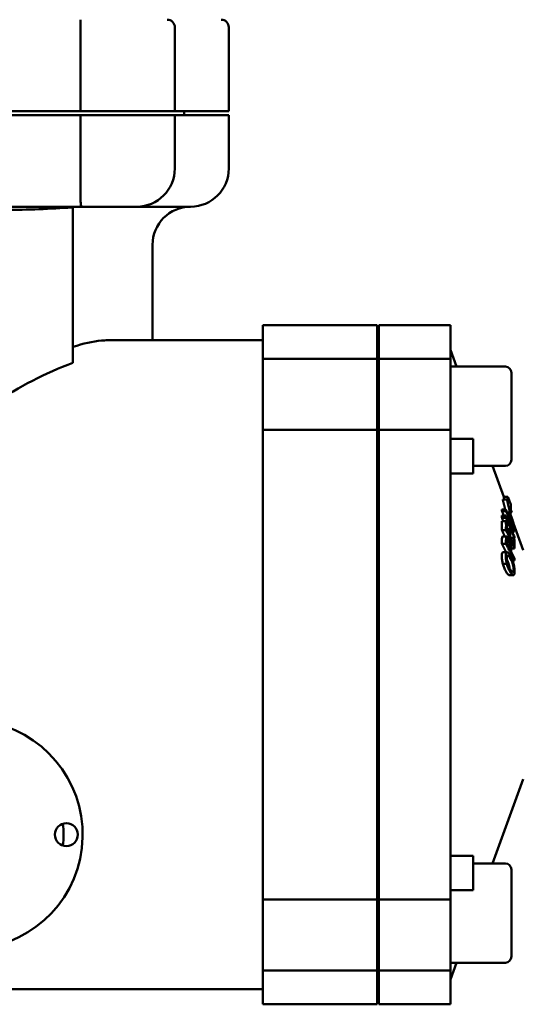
# Model space of a CAD drawing. Header units: millimetres. Extents: x -4631 to 9712, y -389 to 1491.
# Tile 18 of 33: x 587 to 653, y 698 to 827. Entities that reach past the tile are written whole.
import ezdxf

# ---------------------------------------------------------------- set-up
doc = ezdxf.new("R2010")
doc.units = ezdxf.units.MM
doc.header["$LTSCALE"] = 4
for name, color, linetype, lineweight in [('Видимый контур (ГОСТ)', 7, 'Continuous', 50), ('Линия резьбы (ГОСТ)', 7, 'Continuous', 25), ('Размер (ГОСТ)', 7, 'Continuous', 25)]:
    doc.layers.add(name, color=color, linetype=linetype, lineweight=lineweight)
doc.styles.add('Обычный текст (ГОСТ)', font='GOST Common Italic.ttf')
doc.dimstyles.new('Обычный (ГОСТ)', dxfattribs={"dimscale": 4, "dimtxt": 3.5, "dimasz": 3.5, "dimexe": 1, "dimexo": 0, "dimgap": 0.5, "dimtad": 1, "dimtxsty": 'Обычный текст (ГОСТ)', "dimblk": 'Filled-1', "dimcen": 0.09, "dimdle": 15, "dimclrd": 256, "dimclre": 256, "dimclrt": 256, "dimazin": 2, "dimtfac": 0.714286, "dimtdec": 3, "dimtmove": 0, "dimatfit": 3, "dimfxl": 1, "dimtolj": 1, "dimlwd": 25, "dimlwe": 25, "dimarcsym": 0})

# ---------------------------------------------------------------- blocks, each defined once
blk = doc.blocks.new('Filled-1')
at = {"color": 0}
for p, q in [((0, 0), (-1, 0.1429)), ((-1, 0.1429), (-1, -0.1429)), ((-1, 0), (0, 0)), ((-1, -0.1429), (0, 0))]:
    blk.add_line(p, q, dxfattribs=at)
at = {"color": 0, "flags": 128}
blk.add_lwpolyline([(-1, -0.1429), (0, 0), (-1, 0.1429), (-1, -0.1429)], dxfattribs=at)
at = {"color": 0}
blk.add_solid([(-1, -0.1429), (0, 0), (-1, 0.1429), (-1, -0.1429)], dxfattribs=at)
blk = doc.blocks.new('*D12')
at = {"layer": 'Defpoints', "color": 0, "linetype": 'Continuous', "transparency": 16777216}
for p in [(754.11, 1022.63), (524.11, 962.63), (754.11, 822.29)]:
    blk.add_point(p, dxfattribs=at)
at = {"layer": 'Размер (ГОСТ)', "linetype": 'Continuous', "lineweight": 25, "transparency": 16777216}
for p, q in [((524.11, 962.63), (524.11, 1026.63)), ((754.11, 822.29), (754.11, 1026.63)), ((538.11, 1022.63), (740.11, 1022.63))]:
    blk.add_line(p, q, dxfattribs=at)
at = {"layer": 'Размер (ГОСТ)', "linetype": 'Continuous', "lineweight": 25, "transparency": 16777216, "xscale": 14, "yscale": 14, "zscale": 14, "rotation": 180}
blk.add_blockref('Filled-1', (524.11, 1022.63), dxfattribs=at)
at = {"layer": 'Размер (ГОСТ)', "linetype": 'Continuous', "lineweight": 25, "transparency": 16777216, "xscale": 14, "yscale": 14, "zscale": 14}
blk.add_blockref('Filled-1', (754.11, 1022.63), dxfattribs=at)
at = {"layer": 'Размер (ГОСТ)', "linetype": 'Continuous', "lineweight": 25, "transparency": 16777216, "insert": (624.24, 1038.63), "char_height": 14, "attachment_point": 1, "style": 'Обычный текст (ГОСТ)'}
blk.add_mtext('\\A1;230', dxfattribs=at)

msp = doc.modelspace()

# ---------------------------------------------------------------- linework, layer by layer
at = {"layer": 'Видимый контур (ГОСТ)'}
for p, q in [((594.691, 815.229), (594.691, 826.229)), ((607.061, 815.229), (607.061, 826.229)), ((614.132, 815.229), (614.132, 826.229)), ((594.691, 815.229), (478.572, 815.229)), ((594.691, 814.729), (478.572, 814.729)), ((607.061, 815.229), (594.691, 815.229)), ((607.061, 814.729), (594.691, 814.729)), ((594.691, 807.729), (594.691, 814.729)), ((614.132, 815.229), (607.061, 815.229)), ((614.132, 814.729), (607.061, 814.729)), ((607.061, 807.729), (607.061, 814.729)), ((608.286, 814.729), (608.286, 815.229)), ((614.132, 807.729), (614.132, 814.729)), ((594.879, 802.729), (551.536, 802.729)), ((593.699, 782.278), (593.699, 802.626)), ((602.061, 802.729), (594.879, 802.729)), ((609.132, 802.729), (602.061, 802.729)), ((604.132, 785.229), (604.132, 797.729)), ((618.592, 782.78), (618.592, 787.229)), ((618.592, 787.229), (633.592, 787.229)), ((633.592, 782.78), (633.592, 787.229)), ((633.792, 782.78), (633.792, 787.229)), ((633.792, 787.229), (643.167, 787.229)), ((643.167, 782.78), (643.167, 787.229)), ((598.276, 785.229), (618.592, 785.229)), ((643.967, 781.78), (643.167, 783.979)), ((618.592, 773.509), (618.592, 782.78)), ((618.592, 782.78), (633.592, 782.78)), ((633.592, 773.509), (633.592, 782.78)), ((633.792, 773.509), (633.792, 782.78)), ((633.792, 782.78), (643.167, 782.78)), ((643.167, 773.509), (643.167, 782.78)), ((650.367, 781.78), (643.167, 781.78)), ((651.167, 780.98), (651.167, 769.58)), ((633.792, 779.28), (633.592, 779.28)), ((618.592, 711.949), (618.592, 773.509)), ((618.592, 773.509), (633.592, 773.509)), ((633.592, 711.949), (633.592, 773.509)), ((633.792, 711.949), (633.792, 773.509)), ((633.792, 773.509), (643.167, 773.509)), ((643.167, 711.949), (643.167, 773.509)), ((646.167, 772.295), (643.167, 772.295)), ((646.167, 772.295), (646.167, 770.854)), ((633.792, 771.28), (633.592, 771.28)), ((646.167, 767.78), (646.167, 770.854)), ((643.231, 767.78), (646.167, 767.78)), ((650.367, 768.78), (646.167, 768.78)), ((650.173, 764.729), (648.699, 768.78)), ((650.555, 764.379), (650.022, 764.379)), ((650.173, 764.729), (650.173, 764.379)), ((650.705, 764.729), (650.173, 764.729)), ((650.705, 763.98), (650.555, 764.379)), ((650.705, 763.98), (650.705, 764.729)), ((651.069, 763.729), (650.705, 764.729)), ((651.069, 763.729), (651.069, 763.014)), ((650.443, 763.043), (649.911, 763.043)), ((650.449, 762.858), (649.917, 762.858)), ((650.969, 762.661), (650.603, 762.661)), ((652.721, 757.729), (650.926, 762.661)), ((650.969, 762.661), (651.202, 762.661)), ((651.202, 762.661), (651.069, 763.014)), ((633.592, 761.364), (633.792, 761.364)), ((650.443, 761.974), (649.911, 761.974)), ((650.444, 761.511), (649.912, 761.511)), ((650.451, 762.256), (649.918, 762.256)), ((650.575, 761.223), (650.444, 761.511)), ((650.447, 760.367), (649.915, 760.367)), ((650.886, 759.654), (650.582, 760.322)), ((650.88, 760.494), (650.584, 760.494)), ((651.011, 760.205), (650.88, 760.494)), ((651.558, 760.164), (651.281, 760.164)), ((650.447, 758.565), (649.915, 758.565)), ((650.549, 759.519), (650.016, 759.519)), ((651.021, 757.712), (650.579, 758.591)), ((651.429, 758.46), (651.017, 759.365)), ((651.421, 759.361), (651.019, 759.361)), ((651.552, 759.072), (651.421, 759.361)), ((651.551, 759.317), (651.441, 759.317)), ((650.572, 757.457), (650.04, 757.457)), ((650.582, 757.458), (650.05, 757.458)), ((650.954, 758.483), (650.633, 758.483)), ((651.555, 757.929), (651.14, 757.929)), ((651.56, 756.639), (651.147, 757.462)), ((651.555, 756.36), (651.301, 756.36)), ((650.572, 755.924), (650.04, 755.924)), ((651.412, 754.453), (650.88, 754.453)), ((652.721, 727.729), (648.699, 716.679)), ((633.592, 724.094), (633.792, 724.094)), ((643.231, 717.679), (646.167, 717.679)), ((646.167, 714.604), (646.167, 717.679)), ((650.367, 716.679), (646.167, 716.679)), ((651.167, 715.879), (651.167, 704.479)), ((633.792, 714.179), (633.592, 714.179)), ((646.167, 714.604), (646.167, 713.164)), ((643.167, 713.164), (646.167, 713.164)), ((618.592, 702.679), (618.592, 711.949)), ((618.592, 711.949), (633.592, 711.949)), ((633.592, 702.679), (633.592, 711.949)), ((633.792, 702.679), (633.792, 711.949)), ((633.792, 711.949), (643.167, 711.949)), ((643.167, 702.679), (643.167, 711.949)), ((633.792, 706.179), (633.592, 706.179)), ((650.367, 703.679), (643.167, 703.679)), ((643.967, 703.679), (643.167, 701.479)), ((618.592, 698.229), (618.592, 702.679)), ((618.592, 702.679), (633.592, 702.679)), ((633.592, 698.229), (633.592, 702.679)), ((633.792, 698.229), (633.792, 702.679)), ((633.792, 702.679), (643.167, 702.679)), ((643.167, 698.229), (643.167, 702.679)), ((569.15, 700.229), (618.592, 700.229)), ((618.592, 698.229), (633.592, 698.229)), ((633.792, 698.229), (643.167, 698.229))]:
    msp.add_line(p, q, dxfattribs=at)
msp.add_circle((592.853, 720.462), 1.5, dxfattribs=at)
for centre, radius, start, end in [((606.061, 826.229), 1, 0, 90), ((613.132, 826.229), 1, 0, 90), ((602.061, 807.729), 5, 270, 0), ((609.132, 807.729), 5, 270, 0), ((609.132, 797.729), 5, 90, 180), ((650.367, 780.98), 0.8, 0, 90), ((650.367, 769.58), 0.8, 270, 0), ((579.979, 720.462), 15, 103.4934, 76.5066), ((579.979, 720.462), 12.5, 353.43566, 6.56434), ((650.367, 715.879), 0.8, 0, 90), ((650.367, 704.479), 0.8, 270, 0)]:
    msp.add_arc(centre, radius, start, end, dxfattribs=at)
for centre, major_axis, ratio, start_param, end_param in [((610.233, 742.729), (45.156, 0), 0.9411765, 1.9456466, 2.2049166), ((587.402, 762.508), (62.518, 0), 0.4902433, 0.011424, 0.0174695), ((587.934, 762.508), (62.518, 0), 0.4902433, 0.011424, 0.0174695), ((587.435, 762.509), (62.485, 0), 0.4902433, 6.2657145, 6.2749257), ((587.538, 760.888), (62.383, 0), 0.5997994, 6.2692865, 6.2998548), ((587.967, 762.509), (62.485, 0), 0.4902433, 6.2657145, 6.2749257), ((588.07, 760.888), (62.383, 0), 0.5997994, 6.2692865, 6.2998548), ((589.188, 760.599), (61.396, 0), 0.5997994, 6.2756615, 6.3001227), ((591.792, 759.931), (59.095, 0), 0.5997994, 6.2753685, 6.2990682), ((592.914, 759.642), (58.105, 0), 0.5997994, 6.2752353, 6.2993389), ((597.407, 759.851), (54.155, 0), 0.4902433, 0.0117792, 0.0201726), ((587.521, 759.15), (62.399, 0), 0.690225, 6.2696046, 6.2818761), ((588.053, 759.15), (62.399, 0), 0.690225, 6.2696046, 6.2818761), ((596.423, 758.737), (55.008, 0), 0.5997994, 6.2747875, 6.3020898), ((597.392, 759.853), (54.17, 0), 0.4902433, 6.2630134, 6.2699908), ((597.549, 758.449), (54.013, 0), 0.5997994, 6.2671324, 6.3024377), ((597.486, 756.945), (54.076, 0), 0.690225, 6.2675033, 6.2749949)]:
    msp.add_ellipse(centre, major_axis=major_axis, ratio=ratio, start_param=start_param, end_param=end_param, dxfattribs=at)
for points, knots in [([(594.691, 827.229), (594.691, 827.229), (594.69, 827.222), (594.69, 827.206), (594.69, 827.192), (594.69, 827.17), (594.69, 827.141), (594.689, 827.088), (594.69, 827.012), (594.69, 826.917), (594.69, 826.825), (594.691, 826.717), (594.691, 826.598), (594.691, 826.481), (594.691, 826.356), (594.691, 826.229)], [-0.31990975, -0.31990975, -0.31990975, -0.31990975, -0.29774915, -0.29774915, -0.29774915, -0.27613227, -0.27613227, -0.27613227, -0.23631761, -0.23631761, -0.23631761, -0.19772722, -0.19772722, -0.19772722, -0.15971948, -0.15971948, -0.15971948, -0.15971948]), ([(594.879, 802.729), (594.878, 802.729), (594.878, 802.729), (594.842, 802.73), (594.813, 802.768), (594.766, 802.92), (594.749, 803.034), (594.711, 803.451), (594.7, 803.826), (594.689, 804.755), (594.689, 805.293), (594.69, 806.471), (594.691, 807.097), (594.691, 807.729)], [-1.61249322, -1.61249322, -1.61249322, -1.61249322, -1.61125451, -1.61125451, -1.49895418, -1.49895418, -1.3859314, -1.3859314, -1.1881302, -1.1881302, -0.99571757, -0.99571757, -0.80562726, -0.80562726, -0.80562726, -0.80562726]), ([(593.699, 802.626), (593.657, 802.624), (593.615, 802.622), (592.222, 802.555), (590.737, 802.467), (587.766, 802.336), (586.28, 802.298), (583.577, 802.298), (582.091, 802.336), (580.114, 802.423), (579.622, 802.447), (579.135, 802.472)], [-7.5429073, -7.5429073, -7.5429073, -7.5429073, -7.5256544, -7.5256544, -6.9689054, -6.9689054, -6.4121565, -6.4121565, -5.8554076, -5.8554076, -5.6711278, -5.6711278, -5.6711278, -5.6711278]), ([(593.699, 784.361), (595.052, 784.8), (596.315, 785.092), (597.728, 785.216), (598.006, 785.229), (598.275, 785.229)], [-37.18921126, -37.18921126, -37.18921126, -37.18921126, -36.45956722, -36.45956722, -36.27350538, -36.27350538, -36.27350538, -36.27350538]), ([(650.997, 762.499), (651.123, 762.184), (651.205, 761.956), (651.316, 761.64), (651.376, 761.459), (651.427, 761.285)], [-0.10247966, -0.10247966, -0.10247966, -0.10247966, -0.05875444, -0.05875444, -0.00165651, -0.00165651, -0.00165651, -0.00165651]), ([(649.921, 759.094), (649.921, 759.177), (649.923, 759.26), (649.934, 759.374), (649.94, 759.414), (649.959, 759.475), (649.971, 759.496), (649.986, 759.507)], [0, 0, 0, 0, 0.036189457, 0.036189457, 0.060489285, 0.060489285, 0.082986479, 0.082986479, 0.082986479, 0.082986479]), ([(650.518, 759.507), (650.503, 759.496), (650.491, 759.475), (650.472, 759.414), (650.466, 759.374), (650.455, 759.26), (650.453, 759.177), (650.453, 759.094)], [-0.082987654, -0.082987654, -0.082987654, -0.082987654, -0.060492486, -0.060492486, -0.036195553, -0.036195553, 0, 0, 0, 0]), ([(650.777, 759.23), (650.737, 759.311), (650.696, 759.384), (650.646, 759.451), (650.613, 759.493), (650.555, 759.523), (650.535, 759.521), (650.518, 759.507)], [-0.18739655, -0.18739655, -0.18739655, -0.18739655, -0.06565254, -0.06565254, -0.02643461, -0.02643461, 0, 0, 0, 0]), ([(650.58, 758.823), (650.58, 758.89), (650.582, 758.961), (650.59, 759.033), (650.594, 759.058), (650.606, 759.095), (650.613, 759.107), (650.621, 759.114)], [0, 0, 0, 0, 0.029184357, 0.029184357, 0.039383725, 0.039383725, 0.047342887, 0.047342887, 0.047342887, 0.047342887]), ([(650.621, 759.114), (650.63, 759.122), (650.64, 759.124), (650.653, 759.119), (650.661, 759.116), (650.669, 759.11), (650.677, 759.103), (650.681, 759.099), (650.685, 759.095), (650.689, 759.091), (650.69, 759.089), (650.691, 759.088), (650.693, 759.086), (650.71, 759.066), (650.728, 759.039), (650.747, 759.007), (650.76, 758.983), (650.774, 758.957), (650.788, 758.93)], [-0.049095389, -0.049095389, -0.049095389, -0.049095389, -0.039658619, -0.039658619, -0.039658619, -0.033150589, -0.033150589, -0.033150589, -0.029769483, -0.029769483, -0.029769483, -0.028568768, -0.028568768, -0.028568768, -0.01210115, -0.01210115, -0.01210115, 0, 0, 0, 0]), ([(651.028, 758.556), (651.011, 758.619), (650.993, 758.68), (650.95, 758.813), (650.928, 758.876), (650.866, 759.04), (650.822, 759.141), (650.777, 759.23)], [-0.070747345, -0.070747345, -0.070747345, -0.070747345, -0.056496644, -0.056496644, -0.039411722, -0.039411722, 0, 0, 0, 0]), ([(650.788, 758.93), (650.818, 758.87), (650.849, 758.802), (650.89, 758.694), (650.903, 758.656), (650.931, 758.569), (650.943, 758.526), (650.954, 758.483)], [0, 0, 0, 0, 0.026276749, 0.026276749, 0.037443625, 0.037443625, 0.047782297, 0.047782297, 0.047782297, 0.047782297]), ([(651.148, 757.699), (651.149, 757.777), (651.146, 757.862), (651.132, 758.03), (651.122, 758.108), (651.087, 758.313), (651.06, 758.433), (651.028, 758.556)], [-0.10121398, -0.10121398, -0.10121398, -0.10121398, -0.06718675, -0.06718675, -0.03832998, -0.03832998, 0, 0, 0, 0]), ([(649.897, 756.947), (649.897, 757.068), (649.904, 757.175), (649.934, 757.33), (649.953, 757.373), (649.989, 757.433), (650.012, 757.452), (650.04, 757.457)], [0, 0, 0, 0, 0.04648558, 0.04648558, 0.08562396, 0.08562396, 0.13453432, 0.13453432, 0.13453432, 0.13453432]), ([(650.572, 757.457), (650.544, 757.452), (650.521, 757.433), (650.485, 757.373), (650.466, 757.331), (650.436, 757.175), (650.429, 757.068), (650.429, 756.947)], [-0.13452573, -0.13452573, -0.13452573, -0.13452573, -0.08563476, -0.08563476, -0.04651725, -0.04651725, 0, 0, 0, 0]), ([(650.992, 757.008), (650.865, 757.227), (650.782, 757.323), (650.672, 757.43), (650.618, 757.463), (650.572, 757.457)], [-0.10408616, -0.10408616, -0.10408616, -0.10408616, -0.05394118, -0.05394118, 0, 0, 0, 0]), ([(650.954, 758.483), (650.971, 758.42), (650.985, 758.358), (651.002, 758.255), (651.01, 758.198), (651.021, 758.042), (651.023, 757.968), (651.022, 757.903)], [0, 0, 0, 0, 0.019679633, 0.019679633, 0.033691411, 0.033691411, 0.046600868, 0.046600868, 0.046600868, 0.046600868]), ([(650.04, 755.924), (650.016, 756.012), (649.995, 756.102), (649.958, 756.283), (649.943, 756.372), (649.92, 756.545), (649.911, 756.628), (649.9, 756.792), (649.897, 756.872), (649.897, 756.947)], [0, 0, 0, 0, 0.0278435, 0.0278435, 0.05541797, 0.05541797, 0.08295787, 0.08295787, 0.11215311, 0.11215311, 0.11215311, 0.11215311]), ([(650.429, 756.947), (650.429, 756.872), (650.432, 756.792), (650.443, 756.628), (650.452, 756.545), (650.475, 756.372), (650.49, 756.283), (650.527, 756.102), (650.548, 756.012), (650.572, 755.924)], [-0.11215297, -0.11215297, -0.11215297, -0.11215297, -0.08295893, -0.08295893, -0.05542014, -0.05542014, -0.02784459, -0.02784459, 0, 0, 0, 0]), ([(650.557, 756.73), (650.557, 756.793), (650.56, 756.849), (650.567, 756.898), (650.57, 756.92), (650.574, 756.941), (650.578, 756.959), (650.58, 756.966), (650.582, 756.973), (650.585, 756.979), (650.588, 756.99), (650.592, 756.999), (650.596, 757.008), (650.614, 757.046), (650.639, 757.061), (650.668, 757.059)], [-0.079023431, -0.079023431, -0.079023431, -0.079023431, -0.054902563, -0.054902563, -0.054902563, -0.043718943, -0.043718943, -0.043718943, -0.039241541, -0.039241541, -0.039241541, -0.032175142, -0.032175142, -0.032175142, 0, 0, 0, 0]), ([(650.668, 756.004), (650.647, 756.076), (650.628, 756.151), (650.595, 756.308), (650.584, 756.376), (650.562, 756.542), (650.557, 756.641), (650.557, 756.73)], [0, 0, 0, 0, 0.023227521, 0.023227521, 0.048114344, 0.048114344, 0.094083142, 0.094083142, 0.094083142, 0.094083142]), ([(650.915, 755.389), (650.91, 755.432), (650.904, 755.476), (650.88, 755.624), (650.857, 755.727), (650.787, 755.981), (650.742, 756.102), (650.666, 756.293), (650.618, 756.398), (650.569, 756.492)], [-0.126736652, -0.126736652, -0.126736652, -0.126736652, -0.118282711, -0.118282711, -0.099064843, -0.099064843, -0.070420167, -0.070420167, -0.029136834, -0.029136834, -0.029136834, -0.029136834]), ([(650.668, 757.059), (650.693, 757.058), (650.72, 757.042), (650.774, 756.997), (650.808, 756.963), (650.901, 756.841), (650.951, 756.763), (651, 756.678)], [0, 0, 0, 0, 0.027230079, 0.027230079, 0.051426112, 0.051426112, 0.077615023, 0.077615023, 0.077615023, 0.077615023]), ([(651, 755.234), (650.946, 755.326), (650.891, 755.43), (650.806, 755.617), (650.774, 755.695), (650.717, 755.848), (650.691, 755.924), (650.668, 756.004)], [0, 0, 0, 0, 0.04739879, 0.04739879, 0.0765708, 0.0765708, 0.10215902, 0.10215902, 0.10215902, 0.10215902]), ([(651.426, 755.989), (651.397, 756.09), (651.365, 756.185), (651.295, 756.378), (651.256, 756.474), (651.144, 756.731), (651.067, 756.878), (650.992, 757.008)], [-0.13204849, -0.13204849, -0.13204849, -0.13204849, -0.10065779, -0.10065779, -0.06613707, -0.06613707, 0, 0, 0, 0]), ([(651, 756.678), (651.08, 756.541), (651.165, 756.376), (651.274, 756.103), (651.318, 755.983), (651.388, 755.73), (651.412, 755.627), (651.438, 755.464), (651.446, 755.406), (651.456, 755.291), (651.458, 755.236), (651.458, 755.184)], [0, 0, 0, 0, 0.06986609, 0.06986609, 0.09976439, 0.09976439, 0.12006701, 0.12006701, 0.13196119, 0.13196119, 0.14453435, 0.14453435, 0.14453435, 0.14453435]), ([(651.585, 754.963), (651.585, 755.074), (651.579, 755.194), (651.547, 755.465), (651.525, 755.579), (651.487, 755.763), (651.458, 755.877), (651.426, 755.989)], [-0.076511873, -0.076511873, -0.076511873, -0.076511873, -0.056698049, -0.056698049, -0.035447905, -0.035447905, 0, 0, 0, 0]), ([(650.46, 754.904), (650.331, 755.126), (650.25, 755.315), (650.142, 755.589), (650.087, 755.75), (650.04, 755.924)], [0, 0, 0, 0, 0.11338933, 0.11338933, 0.24770787, 0.24770787, 0.24770787, 0.24770787]), ([(650.88, 754.453), (650.855, 754.453), (650.828, 754.463), (650.763, 754.501), (650.724, 754.536), (650.612, 754.659), (650.535, 754.774), (650.46, 754.904)], [0.00472861, 0.00472861, 0.00472861, 0.00472861, 0.03156093, 0.03156093, 0.06617167, 0.06617167, 0.13327708, 0.13327708, 0.13327708, 0.13327708]), ([(650.572, 755.924), (650.601, 755.818), (650.632, 755.717), (650.688, 755.556), (650.727, 755.448), (650.848, 755.166), (650.921, 755.026), (650.992, 754.904)], [-0.18378256, -0.18378256, -0.18378256, -0.18378256, -0.1111193, -0.1111193, -0.06247199, -0.06247199, 0, 0, 0, 0]), ([(650.992, 754.904), (651.067, 754.774), (651.144, 754.659), (651.256, 754.536), (651.295, 754.501), (651.365, 754.46), (651.397, 754.45), (651.426, 754.454)], [-0.13326109, -0.13326109, -0.13326109, -0.13326109, -0.06622346, -0.06622346, -0.03158511, -0.03158511, 0, 0, 0, 0]), ([(651.458, 755.184), (651.458, 755.135), (651.456, 755.09), (651.447, 755.011), (651.441, 754.978), (651.416, 754.901), (651.394, 754.872), (651.342, 754.851), (651.304, 754.851), (651.167, 754.968), (651.081, 755.095), (651, 755.234)], [0, 0, 0, 0, 0.01869904, 0.01869904, 0.03640387, 0.03640387, 0.06827329, 0.06827329, 0.09768545, 0.09768545, 0.13514491, 0.13514491, 0.13514491, 0.13514491]), ([(651.426, 754.454), (651.452, 754.458), (651.475, 754.472), (651.516, 754.522), (651.533, 754.557), (651.56, 754.645), (651.569, 754.696), (651.582, 754.818), (651.585, 754.888), (651.585, 754.963)], [-0.11154756, -0.11154756, -0.11154756, -0.11154756, -0.08340516, -0.08340516, -0.05569494, -0.05569494, -0.02872315, -0.02872315, 0, 0, 0, 0])]:
    msp.add_open_spline(points, degree=3, knots=knots, dxfattribs=at)
for points in [[(643.231, 767.78), (643.21, 767.78), (643.188, 767.781), (643.167, 767.783)], [(650.932, 762.661), (650.954, 762.608), (650.976, 762.553), (650.997, 762.499)], [(649.986, 759.507), (649.995, 759.515), (650.005, 759.519), (650.016, 759.519)], [(650.04, 757.457), (650.043, 757.457), (650.046, 757.458), (650.05, 757.458)], [(643.167, 717.676), (643.188, 717.678), (643.21, 717.679), (643.231, 717.679)]]:
    msp.add_open_spline(points, degree=3, dxfattribs=at)
for points, weights in [([(650.351, 763.043), (650.201, 763.697), (650.022, 764.379)], [1.00482635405, 1.0032982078, 1]), ([(650.555, 764.379), (650.785, 763.498), (650.969, 762.661)], [1.45787249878, 1.48043329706, 1.49889641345]), ([(650.168, 762.256), (650.044, 762.552), (649.917, 762.858)], [1.00120687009, 1.00072255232, 1]), ([(651.551, 760.387), (651.037, 761.62), (650.443, 763.043)], [1.04910707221, 1.05828818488, 1.06203166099]), ([(650.449, 762.858), (650.912, 761.747), (651.326, 760.755)], [1.06190818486, 1.05896172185, 1.05269701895]), ([(650.104, 761.511), (650.009, 761.74), (649.911, 761.974)], [1.00116862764, 1.00065408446, 1]), ([(650.443, 761.974), (651.037, 760.55), (651.551, 759.317)], [1.06203166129, 1.05828818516, 1.04910707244]), ([(651.326, 760.755), (650.92, 761.463), (650.451, 762.256)], [1.06876510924, 1.07570488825, 1.07839571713]), ([(651.557, 759.503), (651.109, 760.576), (650.601, 761.793)], [1.04891478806, 1.05693426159, 1.06083374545]), ([(650.601, 761.793), (651.118, 760.927), (651.558, 760.164)], [1.07611217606, 1.07227914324, 1.06315964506]), ([(650.3, 759.519), (650.112, 759.933), (649.915, 760.367)], [1.00207690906, 1.00132427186, 1]), ([(650.447, 760.367), (651.041, 759.06), (651.555, 757.929)], [1.06195236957, 1.05818909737, 1.04898360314]), ([(650.472, 757.458), (650.203, 757.992), (649.915, 758.565)], [1.00264805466, 1.00193292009, 1]), ([(650.447, 758.565), (651.041, 757.383), (651.555, 756.36)], [1.06194623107, 1.05818142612, 1.04897404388]), ([(650.579, 758.591), (650.58, 758.707), (650.58, 758.823)], [1.42733034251, 1.42743649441, 1.42746199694]), ([(651.022, 757.903), (651.022, 757.807), (651.021, 757.712)], [1.48079517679, 1.4807572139, 1.4806558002]), ([(651.147, 757.462), (651.148, 757.58), (651.148, 757.699)], [1.49696908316, 1.49710060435, 1.49712999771])]:
    msp.add_rational_spline(points, weights, degree=2, dxfattribs=at)
at = {"layer": 'Линия резьбы (ГОСТ)'}
for p, q in [((633.792, 778.536), (633.592, 778.536)), ((633.592, 772.024), (633.792, 772.024)), ((633.792, 713.435), (633.592, 713.435)), ((633.592, 706.923), (633.792, 706.923))]:
    msp.add_line(p, q, dxfattribs=at)

# ---------------------------------------------------------------- dimensions: what is measured, and where the dimension line sits
at = {"layer": 'Размер (ГОСТ)', "linetype": 'Continuous', "lineweight": 25}
dim = msp.add_linear_dim(base=(754.114, 1022.629), p1=(524.115, 962.629), p2=(754.114, 822.29), angle=180, dimstyle='Обычный (ГОСТ)', override={"dimgap": 0.5, "dimdec": 2, "dimtol": 0, "dimlim": 0, "dimtp": 0, "dimtm": 0, "dimtdec": 3, "dimtofl": 0, "dimatfit": 1}, dxfattribs=at)
dim.commit()
dim.dimension.update_dxf_attribs({"geometry": '*D12', "text_midpoint": (639.114, 1022.629), "dimtype": 160})

doc.saveas('drawing.dxf')
